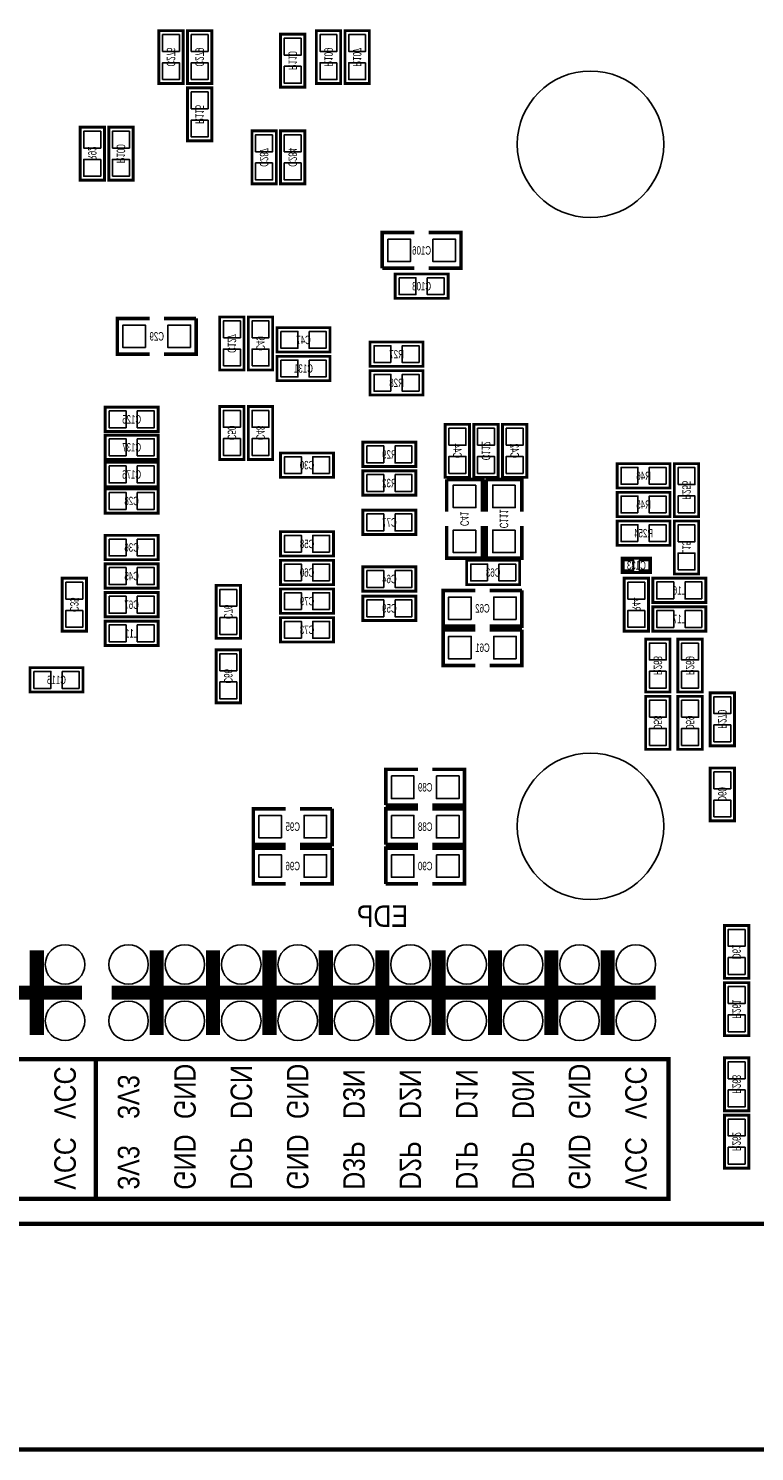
# Model space of a CAD drawing. Extents: x 0 to 127, y -8 to 79.
# Tile 4 of 9: x 45 to 70, y -8 to 42. Entities that reach past the tile are written whole.
import ezdxf
from ezdxf.enums import TextEntityAlignment as Align

# ---------------------------------------------------------------- set-up
doc = ezdxf.new("R2010")
doc.units = 0
for name, color, linetype in [('BG_OUTLINE', 12, 'CONTINUOUS'), ('BG_SILKSCREEN_BOTTOM', 173, 'CONTINUOUS'), ('PG_SILKSCREEN_BOTTOM', 173, 'CONTINUOUS'), ('PIN_BOTTOM', 202, 'CONTINUOUS'), ('RD_SILKSCREEN_BOTTOM', 122, 'CONTINUOUS')]:
    doc.layers.add(name, color=color, linetype=linetype)

msp = doc.modelspace()

# ---------------------------------------------------------------- linework, layer by layer
at = {"layer": 'BG_OUTLINE', "const_width": 0.1524}
msp.add_lwpolyline([(125.000004, 0), (125.000004, -2.999994), (126.500001, -2.999994), (126.500001, -6.499987, -0.414214), (125.000004, -7.999984), (1.499997, -7.999984, -0.414214), (0, -6.499987), (0, -2.999994), (1.499997, -2.999994), (1.499997, 0, -0.414212), (0, 1.499997), (0, 68.49999, -0.414216), (1.499997, 70.000012), (43.999988, 70.000012), (43.999988, 60.949992), (58.000011, 60.949992), (58.000011, 70.000012), (125.000004, 70.000012, -0.414216), (126.500001, 68.49999), (126.500001, 1.499997, -0.414212), (125.000004, 0), (1.499997, 0)], format="xyb", dxfattribs=at)
at = {"layer": 'BG_OUTLINE'}
msp.add_lwpolyline([(125.000004, 0, 0.414212), (126.500001, 1.499997), (126.500001, 68.49999, 0.414216), (125.000004, 70.000012), (58.000011, 70.000012), (58.000011, 60.949992), (43.999988, 60.949992), (43.999988, 70.000012), (1.499997, 70.000012, 0.414216), (0, 68.49999), (0, 1.499997, 0.414212), (1.499997, 0)], format="xyb", close=True, dxfattribs=at)
at = {"layer": 'BG_SILKSCREEN_BOTTOM', "const_width": 0.1524}
for points in [[(18.288, 5.842), (67.31, 5.842), (67.31, 0.889), (46.99, 0.889), (46.99, 5.842)], [(46.99, 0.889), (28.956, 0.889), (28.956, 5.842)]]:
    msp.add_lwpolyline(points, dxfattribs=at)
at = {"layer": 'PG_SILKSCREEN_BOTTOM'}
for points, const_width in [([(50.0888, 40.4622), (50.0888, 42.3418), (49.2252, 42.3418), (49.2252, 40.4622), (50.0888, 40.4622)], 0.1016), ([(51.1048, 40.4622), (51.1048, 42.3418), (50.2412, 42.3418), (50.2412, 40.4622), (51.1048, 40.4622)], 0.1016), ([(53.5432, 42.2148), (53.5432, 40.3352), (54.4068, 40.3352), (54.4068, 42.2148), (53.5432, 42.2148)], 0.1016), ([(54.8132, 42.3418), (54.8132, 40.4622), (55.6768, 40.4622), (55.6768, 42.3418), (54.8132, 42.3418)], 0.1016), ([(55.8292, 42.3418), (55.8292, 40.4622), (56.6928, 40.4622), (56.6928, 42.3418), (55.8292, 42.3418)], 0.1016), ([(50.2412, 40.3098), (50.2412, 38.4302), (51.1048, 38.4302), (51.1048, 40.3098), (50.2412, 40.3098)], 0.1016), ([(46.4312, 38.9128), (46.4312, 37.0332), (47.2948, 37.0332), (47.2948, 38.9128), (46.4312, 38.9128)], 0.1016), ([(48.3108, 37.0332), (48.3108, 38.9128), (47.4472, 38.9128), (47.4472, 37.0332), (48.3108, 37.0332)], 0.1016), ([(52.5272, 38.7858), (52.5272, 36.9062), (53.3908, 36.9062), (53.3908, 38.7858), (52.5272, 38.7858)], 0.1016), ([(53.5432, 38.7858), (53.5432, 36.9062), (54.4068, 36.9062), (54.4068, 38.7858), (53.5432, 38.7858)], 0.1016), ([(58.293, 35.179), (57.15, 35.179), (57.15, 33.909)], 0.127), ([(58.801, 33.909), (59.944, 33.909), (59.944, 35.179), (58.801, 35.179)], 0.127), ([(57.15, 33.909), (58.293, 33.909)], 0.127), ([(57.6072, 32.8422), (59.4868, 32.8422), (59.4868, 33.7058), (57.6072, 33.7058), (57.6072, 32.8422)], 0.1016), ([(48.895, 32.131), (47.752, 32.131), (47.752, 30.861), (48.895, 30.861)], 0.127), ([(49.403, 30.861), (50.546, 30.861), (50.546, 32.131)], 0.127), ([(50.546, 32.131), (49.403, 32.131)], 0.127), ([(52.2478, 30.3022), (52.2478, 32.1818), (51.3842, 32.1818), (51.3842, 30.3022), (52.2478, 30.3022)], 0.1016), ([(53.2638, 30.3022), (53.2638, 32.1818), (52.4002, 32.1818), (52.4002, 30.3022), (53.2638, 30.3022)], 0.1016), ([(53.4162, 30.9372), (55.2958, 30.9372), (55.2958, 31.8008), (53.4162, 31.8008), (53.4162, 30.9372)], 0.1016), ([(58.5978, 31.2928), (56.7182, 31.2928), (56.7182, 30.4292), (58.5978, 30.4292), (58.5978, 31.2928)], 0.1016), ([(53.4162, 29.9212), (55.2958, 29.9212), (55.2958, 30.7848), (53.4162, 30.7848), (53.4162, 29.9212)], 0.1016), ([(58.5978, 30.2768), (56.7182, 30.2768), (56.7182, 29.4132), (58.5978, 29.4132), (58.5978, 30.2768)], 0.1016), ([(47.3202, 28.1178), (49.1998, 28.1178), (49.1998, 28.9814), (47.3202, 28.9814), (47.3202, 28.1178)], 0.1016), ([(51.3842, 29.0068), (51.3842, 27.1272), (52.2478, 27.1272), (52.2478, 29.0068), (51.3842, 29.0068)], 0.1016), ([(52.4002, 29.0068), (52.4002, 27.1272), (53.2638, 27.1272), (53.2638, 29.0068), (52.4002, 29.0068)], 0.1016), ([(60.2488, 26.4922), (60.2488, 28.3718), (59.3852, 28.3718), (59.3852, 26.4922), (60.2488, 26.4922)], 0.1016), ([(61.2648, 26.4922), (61.2648, 28.3718), (60.4012, 28.3718), (60.4012, 26.4922), (61.2648, 26.4922)], 0.1016), ([(62.2808, 26.4922), (62.2808, 28.3718), (61.4172, 28.3718), (61.4172, 26.4922), (62.2808, 26.4922)], 0.1016), ([(47.3202, 27.1272), (49.1998, 27.1272), (49.1998, 27.9908), (47.3202, 27.9908), (47.3202, 27.1272)], 0.1016), ([(58.3438, 27.7368), (56.4642, 27.7368), (56.4642, 26.8732), (58.3438, 26.8732), (58.3438, 27.7368)], 0.1016), ([(55.4228, 27.3558), (53.5432, 27.3558), (53.5432, 26.4922), (55.4228, 26.4922), (55.4228, 27.3558)], 0.1016), ([(47.3202, 26.162), (49.1998, 26.162), (49.1998, 27.0256), (47.3202, 27.0256), (47.3202, 26.162)], 0.1016), ([(56.4642, 25.8572), (58.3438, 25.8572), (58.3438, 26.7208), (56.4642, 26.7208), (56.4642, 25.8572)], 0.1016), ([(67.3608, 26.9748), (65.4812, 26.9748), (65.4812, 26.1112), (67.3608, 26.1112), (67.3608, 26.9748)], 0.1016), ([(68.3768, 25.0952), (68.3768, 26.9748), (67.5132, 26.9748), (67.5132, 25.0952), (68.3768, 25.0952)], 0.1016), ([(60.706, 25.273), (60.706, 26.416), (59.436, 26.416)], 0.127), ([(59.436, 26.416), (59.436, 25.273)], 0.127), ([(62.103, 25.273), (62.103, 26.416), (60.833, 26.416)], 0.127), ([(60.833, 26.416), (60.833, 25.273)], 0.127), ([(47.3202, 25.2222), (49.1998, 25.2222), (49.1998, 26.0858), (47.3202, 26.0858), (47.3202, 25.2222)], 0.1016), ([(67.3608, 25.9588), (65.4812, 25.9588), (65.4812, 25.0952), (67.3608, 25.0952), (67.3608, 25.9588)], 0.1016), ([(56.4642, 24.4602), (58.3438, 24.4602), (58.3438, 25.3238), (56.4642, 25.3238), (56.4642, 24.4602)], 0.1016), ([(59.436, 24.765), (59.436, 23.622), (60.706, 23.622), (60.706, 24.765)], 0.127), ([(60.833, 24.765), (60.833, 23.622), (62.103, 23.622), (62.103, 24.765)], 0.127), ([(67.3608, 24.9428), (65.4812, 24.9428), (65.4812, 24.0792), (67.3608, 24.0792), (67.3608, 24.9428)], 0.1016), ([(68.3768, 23.0632), (68.3768, 24.9428), (67.5132, 24.9428), (67.5132, 23.0632), (68.3768, 23.0632)], 0.1016), ([(47.3202, 23.5712), (49.1998, 23.5712), (49.1998, 24.4348), (47.3202, 24.4348), (47.3202, 23.5712)], 0.1016), ([(55.4228, 24.5618), (53.5432, 24.5618), (53.5432, 23.6982), (55.4228, 23.6982), (55.4228, 24.5618)], 0.1016), ([(47.3202, 22.5552), (49.1998, 22.5552), (49.1998, 23.4188), (47.3202, 23.4188), (47.3202, 22.5552)], 0.1016), ([(55.4228, 23.5458), (53.5432, 23.5458), (53.5432, 22.6822), (55.4228, 22.6822), (55.4228, 23.5458)], 0.1016), ([(56.4642, 22.4536), (58.3438, 22.4536), (58.3438, 23.3172), (56.4642, 23.3172), (56.4642, 22.4536)], 0.1016), ([(62.0268, 23.5458), (60.1472, 23.5458), (60.1472, 22.6822), (62.0268, 22.6822), (62.0268, 23.5458)], 0.1016), ([(65.659, 23.622), (66.675, 23.622), (66.675, 23.114), (65.659, 23.114), (65.659, 23.622)], 0.1016), ([(45.7962, 22.9108), (45.7962, 21.0312), (46.6598, 21.0312), (46.6598, 22.9108), (45.7962, 22.9108)], 0.1016), ([(65.7352, 22.9108), (65.7352, 21.0312), (66.5988, 21.0312), (66.5988, 22.9108), (65.7352, 22.9108)], 0.1016), ([(68.6308, 22.9108), (66.7512, 22.9108), (66.7512, 22.0472), (68.6308, 22.0472), (68.6308, 22.9108)], 0.1016), ([(47.3202, 21.5392), (49.1998, 21.5392), (49.1998, 22.4028), (47.3202, 22.4028), (47.3202, 21.5392)], 0.1016), ([(51.2572, 22.6568), (51.2572, 20.7772), (52.1208, 20.7772), (52.1208, 22.6568), (51.2572, 22.6568)], 0.1016), ([(55.4228, 22.5298), (53.5432, 22.5298), (53.5432, 21.6662), (55.4228, 21.6662), (55.4228, 22.5298)], 0.1016), ([(56.4642, 21.4122), (58.3438, 21.4122), (58.3438, 22.2758), (56.4642, 22.2758), (56.4642, 21.4122)], 0.1016), ([(60.452, 22.479), (59.309, 22.479), (59.309, 21.209), (60.452, 21.209)], 0.127), ([(60.96, 21.209), (62.103, 21.209), (62.103, 22.479)], 0.127), ([(62.103, 22.479), (60.96, 22.479)], 0.127), ([(68.6308, 21.8948), (66.7512, 21.8948), (66.7512, 21.0312), (68.6308, 21.0312), (68.6308, 21.8948)], 0.1016), ([(49.1998, 21.3868), (47.3202, 21.3868), (47.3202, 20.5232), (49.1998, 20.5232), (49.1998, 21.3868)], 0.1016), ([(55.4228, 21.5138), (53.5432, 21.5138), (53.5432, 20.6502), (55.4228, 20.6502), (55.4228, 21.5138)], 0.1016), ([(60.452, 21.082), (59.309, 21.082), (59.309, 19.812), (60.452, 19.812)], 0.127), ([(60.96, 19.812), (62.103, 19.812), (62.103, 21.082)], 0.127), ([(62.103, 21.082), (60.96, 21.082)], 0.127), ([(66.4972, 20.7518), (66.4972, 18.8722), (67.3608, 18.8722), (67.3608, 20.7518), (66.4972, 20.7518)], 0.1016), ([(67.6402, 20.7518), (67.6402, 18.8722), (68.5038, 18.8722), (68.5038, 20.7518), (67.6402, 20.7518)], 0.1016), ([(51.2572, 20.3708), (51.2572, 18.4912), (52.1208, 18.4912), (52.1208, 20.3708), (51.2572, 20.3708)], 0.1016), ([(44.6532, 18.8722), (46.5328, 18.8722), (46.5328, 19.7358), (44.6532, 19.7358), (44.6532, 18.8722)], 0.1016), ([(67.3608, 16.8402), (67.3608, 18.7198), (66.4972, 18.7198), (66.4972, 16.8402), (67.3608, 16.8402)], 0.1016), ([(68.5038, 16.8402), (68.5038, 18.7198), (67.6402, 18.7198), (67.6402, 16.8402), (68.5038, 16.8402)], 0.1016), ([(68.7832, 18.8468), (68.7832, 16.9672), (69.6468, 16.9672), (69.6468, 18.8468), (68.7832, 18.8468)], 0.1016), ([(58.42, 16.129), (57.277, 16.129), (57.277, 14.859)], 0.127), ([(58.928, 14.859), (60.071, 14.859), (60.071, 16.129), (58.928, 16.129)], 0.127), ([(69.6468, 14.3002), (69.6468, 16.1798), (68.7832, 16.1798), (68.7832, 14.3002), (69.6468, 14.3002)], 0.1016), ([(53.721, 14.732), (52.578, 14.732), (52.578, 13.462), (53.721, 13.462)], 0.127), ([(54.229, 13.462), (55.372, 13.462), (55.372, 14.732)], 0.127), ([(55.372, 14.732), (54.229, 14.732)], 0.127), ([(57.277, 14.859), (58.42, 14.859)], 0.127), ([(58.42, 14.732), (57.277, 14.732), (57.277, 13.462)], 0.127), ([(58.928, 13.462), (60.071, 13.462), (60.071, 14.732), (58.928, 14.732)], 0.127), ([(53.721, 13.335), (52.578, 13.335), (52.578, 12.065), (53.721, 12.065)], 0.127), ([(54.229, 12.065), (55.372, 12.065), (55.372, 13.335)], 0.127), ([(55.372, 13.335), (54.229, 13.335)], 0.127), ([(57.277, 13.462), (58.42, 13.462)], 0.127), ([(58.42, 13.335), (57.277, 13.335), (57.277, 12.065)], 0.127), ([(58.928, 12.065), (60.071, 12.065), (60.071, 13.335), (58.928, 13.335)], 0.127), ([(57.277, 12.065), (58.42, 12.065)], 0.127), ([(69.2912, 10.5918), (69.2912, 8.7122), (70.1548, 8.7122), (70.1548, 10.5918), (69.2912, 10.5918)], 0.1016), ([(44.895999, 9.708007), (44.895999, 6.708013)], 0.499999), ([(49.149991, 9.708007), (49.149991, 6.708013)], 0.499999), ([(51.150012, 9.708007), (51.150012, 6.708013)], 0.499999), ([(53.150008, 9.708007), (53.150008, 6.708013)], 0.499999), ([(55.150004, 9.708007), (55.150004, 6.708013)], 0.499999), ([(57.15, 9.708007), (57.15, 6.708013)], 0.499999), ([(59.149996, 9.708007), (59.149996, 6.708013)], 0.499999), ([(61.149992, 9.708007), (61.149992, 6.708013)], 0.499999), ([(63.149988, 9.708007), (63.149988, 6.708013)], 0.499999), ([(65.150009, 9.708007), (65.150009, 6.708013)], 0.499999), ([(70.1548, 6.6802), (70.1548, 8.5598), (69.2912, 8.5598), (69.2912, 6.6802), (70.1548, 6.6802)], 0.1016), ([(46.495995, 8.20801), (17.296003, 8.20801)], 0.499999), ([(66.850006, 8.20801), (47.549994, 8.20801)], 0.499999), ([(69.2912, 5.8928), (69.2912, 4.0132), (70.1548, 4.0132), (70.1548, 5.8928), (69.2912, 5.8928)], 0.1016), ([(69.2912, 3.8608), (69.2912, 1.9812), (70.1548, 1.9812), (70.1548, 3.8608), (69.2912, 3.8608)], 0.1016)]:
    msp.add_lwpolyline(points, dxfattribs=dict(at, const_width=const_width))
at = {"layer": 'PIN_BOTTOM'}
for points in [[(49.357305, 41.602177), (49.956695, 41.602177), (49.956695, 42.201567), (49.357305, 42.201567)], [(50.373305, 41.602177), (50.972695, 41.602177), (50.972695, 42.201567), (50.373305, 42.201567)], [(54.274695, 42.074567), (53.675305, 42.074567), (53.675305, 41.475177), (54.274695, 41.475177)], [(55.544695, 42.201567), (54.945305, 42.201567), (54.945305, 41.602177), (55.544695, 41.602177)], [(56.560695, 42.201567), (55.961305, 42.201567), (55.961305, 41.602177), (56.560695, 41.602177)], [(49.357305, 40.602433), (49.956695, 40.602433), (49.956695, 41.201823), (49.357305, 41.201823)], [(50.373305, 40.602433), (50.972695, 40.602433), (50.972695, 41.201823), (50.373305, 41.201823)], [(54.274695, 41.074823), (53.675305, 41.074823), (53.675305, 40.475433), (54.274695, 40.475433)], [(55.544695, 41.201823), (54.945305, 41.201823), (54.945305, 40.602433), (55.544695, 40.602433)], [(56.560695, 41.201823), (55.961305, 41.201823), (55.961305, 40.602433), (56.560695, 40.602433)], [(50.972695, 40.169567), (50.373305, 40.169567), (50.373305, 39.570177), (50.972695, 39.570177)], [(50.972695, 39.169823), (50.373305, 39.169823), (50.373305, 38.570433), (50.972695, 38.570433)], [(47.162695, 38.772567), (46.563305, 38.772567), (46.563305, 38.173177), (47.162695, 38.173177)], [(47.579305, 38.173177), (48.178695, 38.173177), (48.178695, 38.772567), (47.579305, 38.772567)], [(53.258695, 38.645567), (52.659305, 38.645567), (52.659305, 38.046177), (53.258695, 38.046177)], [(54.274695, 38.645567), (53.675305, 38.645567), (53.675305, 38.046177), (54.274695, 38.046177)], [(47.162695, 37.772823), (46.563305, 37.772823), (46.563305, 37.173433), (47.162695, 37.173433)], [(47.579305, 37.173433), (48.178695, 37.173433), (48.178695, 37.772823), (47.579305, 37.772823)], [(53.258695, 37.645823), (52.659305, 37.645823), (52.659305, 37.046433), (53.258695, 37.046433)], [(54.274695, 37.645823), (53.675305, 37.645823), (53.675305, 37.046433), (54.274695, 37.046433)], [(57.34685, 34.94405), (57.34685, 34.14395), (58.14695, 34.14395), (58.14695, 34.94405)], [(58.94705, 34.94405), (58.94705, 34.14395), (59.74715, 34.14395), (59.74715, 34.94405)], [(57.747433, 33.573695), (57.747433, 32.974305), (58.346823, 32.974305), (58.346823, 33.573695)], [(58.747177, 33.573695), (58.747177, 32.974305), (59.346567, 32.974305), (59.346567, 33.573695)], [(48.74895, 31.09595), (48.74895, 31.89605), (47.94885, 31.89605), (47.94885, 31.09595)], [(50.34915, 31.09595), (50.34915, 31.89605), (49.54905, 31.89605), (49.54905, 31.09595)], [(51.516305, 31.442177), (52.115695, 31.442177), (52.115695, 32.041567), (51.516305, 32.041567)], [(52.532305, 31.442177), (53.131695, 31.442177), (53.131695, 32.041567), (52.532305, 32.041567)], [(53.556433, 31.668695), (53.556433, 31.069305), (54.155823, 31.069305), (54.155823, 31.668695)], [(54.556177, 31.668695), (54.556177, 31.069305), (55.155567, 31.069305), (55.155567, 31.668695)], [(51.516305, 30.442433), (52.115695, 30.442433), (52.115695, 31.041823), (51.516305, 31.041823)], [(52.532305, 30.442433), (53.131695, 30.442433), (53.131695, 31.041823), (52.532305, 31.041823)], [(57.457823, 30.561305), (57.457823, 31.160695), (56.858433, 31.160695), (56.858433, 30.561305)], [(58.457567, 30.561305), (58.457567, 31.160695), (57.858177, 31.160695), (57.858177, 30.561305)], [(53.556433, 30.652695), (53.556433, 30.053305), (54.155823, 30.053305), (54.155823, 30.652695)], [(54.556177, 30.652695), (54.556177, 30.053305), (55.155567, 30.053305), (55.155567, 30.652695)], [(57.457823, 29.545305), (57.457823, 30.144695), (56.858433, 30.144695), (56.858433, 29.545305)], [(58.457567, 29.545305), (58.457567, 30.144695), (57.858177, 30.144695), (57.858177, 29.545305)], [(47.460433, 28.849295), (47.460433, 28.249905), (48.059823, 28.249905), (48.059823, 28.849295)], [(48.460177, 28.849295), (48.460177, 28.249905), (49.059567, 28.249905), (49.059567, 28.849295)], [(52.115695, 28.866567), (51.516305, 28.866567), (51.516305, 28.267177), (52.115695, 28.267177)], [(53.131695, 28.866567), (52.532305, 28.866567), (52.532305, 28.267177), (53.131695, 28.267177)], [(47.460433, 27.858695), (47.460433, 27.259305), (48.059823, 27.259305), (48.059823, 27.858695)], [(48.460177, 27.858695), (48.460177, 27.259305), (49.059567, 27.259305), (49.059567, 27.858695)], [(52.115695, 27.866823), (51.516305, 27.866823), (51.516305, 27.267433), (52.115695, 27.267433)], [(53.131695, 27.866823), (52.532305, 27.866823), (52.532305, 27.267433), (53.131695, 27.267433)], [(59.517305, 27.632177), (60.116695, 27.632177), (60.116695, 28.231567), (59.517305, 28.231567)], [(60.533305, 27.632177), (61.132695, 27.632177), (61.132695, 28.231567), (60.533305, 28.231567)], [(61.549305, 27.632177), (62.148695, 27.632177), (62.148695, 28.231567), (61.549305, 28.231567)], [(57.203823, 27.005305), (57.203823, 27.604695), (56.604433, 27.604695), (56.604433, 27.005305)], [(58.203567, 27.005305), (58.203567, 27.604695), (57.604177, 27.604695), (57.604177, 27.005305)], [(47.460433, 26.893495), (47.460433, 26.294105), (48.059823, 26.294105), (48.059823, 26.893495)], [(48.460177, 26.893495), (48.460177, 26.294105), (49.059567, 26.294105), (49.059567, 26.893495)], [(54.282823, 26.624305), (54.282823, 27.223695), (53.683433, 27.223695), (53.683433, 26.624305)], [(55.282567, 26.624305), (55.282567, 27.223695), (54.683177, 27.223695), (54.683177, 26.624305)], [(59.517305, 26.632433), (60.116695, 26.632433), (60.116695, 27.231823), (59.517305, 27.231823)], [(60.533305, 26.632433), (61.132695, 26.632433), (61.132695, 27.231823), (60.533305, 27.231823)], [(61.549305, 26.632433), (62.148695, 26.632433), (62.148695, 27.231823), (61.549305, 27.231823)], [(66.220823, 26.243305), (66.220823, 26.842695), (65.621433, 26.842695), (65.621433, 26.243305)], [(67.220567, 26.243305), (67.220567, 26.842695), (66.621177, 26.842695), (66.621177, 26.243305)], [(67.645305, 26.235177), (68.244695, 26.235177), (68.244695, 26.834567), (67.645305, 26.834567)], [(56.604433, 26.588695), (56.604433, 25.989305), (57.203823, 25.989305), (57.203823, 26.588695)], [(57.604177, 26.588695), (57.604177, 25.989305), (58.203567, 25.989305), (58.203567, 26.588695)], [(47.460433, 25.953695), (47.460433, 25.354305), (48.059823, 25.354305), (48.059823, 25.953695)], [(48.460177, 25.953695), (48.460177, 25.354305), (49.059567, 25.354305), (49.059567, 25.953695)], [(60.47105, 26.21915), (59.67095, 26.21915), (59.67095, 25.41905), (60.47105, 25.41905)], [(61.86805, 26.21915), (61.06795, 26.21915), (61.06795, 25.41905), (61.86805, 25.41905)], [(66.220823, 25.227305), (66.220823, 25.826695), (65.621433, 25.826695), (65.621433, 25.227305)], [(67.220567, 25.227305), (67.220567, 25.826695), (66.621177, 25.826695), (66.621177, 25.227305)], [(67.645305, 25.235433), (68.244695, 25.235433), (68.244695, 25.834823), (67.645305, 25.834823)], [(56.604433, 25.191695), (56.604433, 24.592305), (57.203823, 24.592305), (57.203823, 25.191695)], [(57.604177, 25.191695), (57.604177, 24.592305), (58.203567, 24.592305), (58.203567, 25.191695)], [(66.220823, 24.211305), (66.220823, 24.810695), (65.621433, 24.810695), (65.621433, 24.211305)], [(67.220567, 24.211305), (67.220567, 24.810695), (66.621177, 24.810695), (66.621177, 24.211305)], [(67.645305, 24.203177), (68.244695, 24.203177), (68.244695, 24.802567), (67.645305, 24.802567)], [(47.460433, 24.302695), (47.460433, 23.703305), (48.059823, 23.703305), (48.059823, 24.302695)], [(48.460177, 24.302695), (48.460177, 23.703305), (49.059567, 23.703305), (49.059567, 24.302695)], [(54.282823, 23.830305), (54.282823, 24.429695), (53.683433, 24.429695), (53.683433, 23.830305)], [(55.282567, 23.830305), (55.282567, 24.429695), (54.683177, 24.429695), (54.683177, 23.830305)], [(60.47105, 24.61895), (59.67095, 24.61895), (59.67095, 23.81885), (60.47105, 23.81885)], [(61.86805, 24.61895), (61.06795, 24.61895), (61.06795, 23.81885), (61.86805, 23.81885)], [(67.645305, 23.203433), (68.244695, 23.203433), (68.244695, 23.802823), (67.645305, 23.802823)], [(47.460433, 23.286695), (47.460433, 22.687305), (48.059823, 22.687305), (48.059823, 23.286695)], [(48.460177, 23.286695), (48.460177, 22.687305), (49.059567, 22.687305), (49.059567, 23.286695)], [(54.282823, 22.814305), (54.282823, 23.413695), (53.683433, 23.413695), (53.683433, 22.814305)], [(55.282567, 22.814305), (55.282567, 23.413695), (54.683177, 23.413695), (54.683177, 22.814305)], [(60.886823, 22.814305), (60.886823, 23.413695), (60.287433, 23.413695), (60.287433, 22.814305)], [(61.886567, 22.814305), (61.886567, 23.413695), (61.287177, 23.413695), (61.287177, 22.814305)], [(65.716912, 23.543006), (65.716912, 23.192994), (66.066924, 23.192994), (66.066924, 23.543006)], [(66.267076, 23.543006), (66.267076, 23.192994), (66.617088, 23.192994), (66.617088, 23.543006)], [(46.527695, 22.770567), (45.928305, 22.770567), (45.928305, 22.171177), (46.527695, 22.171177)], [(56.604433, 23.185095), (56.604433, 22.585705), (57.203823, 22.585705), (57.203823, 23.185095)], [(57.604177, 23.185095), (57.604177, 22.585705), (58.203567, 22.585705), (58.203567, 23.185095)], [(66.466695, 22.770567), (65.867305, 22.770567), (65.867305, 22.171177), (66.466695, 22.171177)], [(67.490823, 22.179305), (67.490823, 22.778695), (66.891433, 22.778695), (66.891433, 22.179305)], [(68.490567, 22.179305), (68.490567, 22.778695), (67.891177, 22.778695), (67.891177, 22.179305)], [(47.460433, 22.270695), (47.460433, 21.671305), (48.059823, 21.671305), (48.059823, 22.270695)], [(48.460177, 22.270695), (48.460177, 21.671305), (49.059567, 21.671305), (49.059567, 22.270695)], [(51.988695, 22.516567), (51.389305, 22.516567), (51.389305, 21.917177), (51.988695, 21.917177)], [(54.282823, 21.798305), (54.282823, 22.397695), (53.683433, 22.397695), (53.683433, 21.798305)], [(55.282567, 21.798305), (55.282567, 22.397695), (54.683177, 22.397695), (54.683177, 21.798305)], [(60.30595, 21.44395), (60.30595, 22.24405), (59.50585, 22.24405), (59.50585, 21.44395)], [(61.90615, 21.44395), (61.90615, 22.24405), (61.10605, 22.24405), (61.10605, 21.44395)], [(46.527695, 21.770823), (45.928305, 21.770823), (45.928305, 21.171433), (46.527695, 21.171433)], [(56.604433, 22.143695), (56.604433, 21.544305), (57.203823, 21.544305), (57.203823, 22.143695)], [(57.604177, 22.143695), (57.604177, 21.544305), (58.203567, 21.544305), (58.203567, 22.143695)], [(66.466695, 21.770823), (65.867305, 21.770823), (65.867305, 21.171433), (66.466695, 21.171433)], [(67.490823, 21.163305), (67.490823, 21.762695), (66.891433, 21.762695), (66.891433, 21.163305)], [(68.490567, 21.163305), (68.490567, 21.762695), (67.891177, 21.762695), (67.891177, 21.163305)], [(48.059823, 20.655305), (48.059823, 21.254695), (47.460433, 21.254695), (47.460433, 20.655305)], [(49.059567, 20.655305), (49.059567, 21.254695), (48.460177, 21.254695), (48.460177, 20.655305)], [(51.988695, 21.516823), (51.389305, 21.516823), (51.389305, 20.917433), (51.988695, 20.917433)], [(54.282823, 20.782305), (54.282823, 21.381695), (53.683433, 21.381695), (53.683433, 20.782305)], [(55.282567, 20.782305), (55.282567, 21.381695), (54.683177, 21.381695), (54.683177, 20.782305)], [(60.30595, 20.04695), (60.30595, 20.84705), (59.50585, 20.84705), (59.50585, 20.04695)], [(61.90615, 20.04695), (61.90615, 20.84705), (61.10605, 20.84705), (61.10605, 20.04695)], [(51.988695, 20.230567), (51.389305, 20.230567), (51.389305, 19.631177), (51.988695, 19.631177)], [(67.228695, 20.611567), (66.629305, 20.611567), (66.629305, 20.012177), (67.228695, 20.012177)], [(68.371695, 20.611567), (67.772305, 20.611567), (67.772305, 20.012177), (68.371695, 20.012177)], [(44.793433, 19.603695), (44.793433, 19.004305), (45.392823, 19.004305), (45.392823, 19.603695)], [(45.793177, 19.603695), (45.793177, 19.004305), (46.392567, 19.004305), (46.392567, 19.603695)], [(51.988695, 19.230823), (51.389305, 19.230823), (51.389305, 18.631433), (51.988695, 18.631433)], [(67.228695, 19.611823), (66.629305, 19.611823), (66.629305, 19.012433), (67.228695, 19.012433)], [(68.371695, 19.611823), (67.772305, 19.611823), (67.772305, 19.012433), (68.371695, 19.012433)], [(69.514695, 18.706567), (68.915305, 18.706567), (68.915305, 18.107177), (69.514695, 18.107177)], [(66.629305, 17.980177), (67.228695, 17.980177), (67.228695, 18.579567), (66.629305, 18.579567)], [(67.772305, 17.980177), (68.371695, 17.980177), (68.371695, 18.579567), (67.772305, 18.579567)], [(69.514695, 17.706823), (68.915305, 17.706823), (68.915305, 17.107433), (69.514695, 17.107433)], [(66.629305, 16.980433), (67.228695, 16.980433), (67.228695, 17.579823), (66.629305, 17.579823)], [(67.772305, 16.980433), (68.371695, 16.980433), (68.371695, 17.579823), (67.772305, 17.579823)], [(57.47385, 15.89405), (57.47385, 15.09395), (58.27395, 15.09395), (58.27395, 15.89405)], [(59.07405, 15.89405), (59.07405, 15.09395), (59.87415, 15.09395), (59.87415, 15.89405)], [(68.915305, 15.440177), (69.514695, 15.440177), (69.514695, 16.039567), (68.915305, 16.039567)], [(68.915305, 14.440433), (69.514695, 14.440433), (69.514695, 15.039823), (68.915305, 15.039823)], [(53.57495, 13.69695), (53.57495, 14.49705), (52.77485, 14.49705), (52.77485, 13.69695)], [(55.17515, 13.69695), (55.17515, 14.49705), (54.37505, 14.49705), (54.37505, 13.69695)], [(57.47385, 14.49705), (57.47385, 13.69695), (58.27395, 13.69695), (58.27395, 14.49705)], [(59.07405, 14.49705), (59.07405, 13.69695), (59.87415, 13.69695), (59.87415, 14.49705)], [(53.57495, 12.29995), (53.57495, 13.10005), (52.77485, 13.10005), (52.77485, 12.29995)], [(55.17515, 12.29995), (55.17515, 13.10005), (54.37505, 13.10005), (54.37505, 12.29995)], [(57.47385, 13.10005), (57.47385, 12.29995), (58.27395, 12.29995), (58.27395, 13.10005)], [(59.07405, 13.10005), (59.07405, 12.29995), (59.87415, 12.29995), (59.87415, 13.10005)], [(70.022695, 10.451567), (69.423305, 10.451567), (69.423305, 9.852177), (70.022695, 9.852177)], [(70.022695, 9.451823), (69.423305, 9.451823), (69.423305, 8.852433), (70.022695, 8.852433)], [(69.423305, 7.820177), (70.022695, 7.820177), (70.022695, 8.419567), (69.423305, 8.419567)], [(69.423305, 6.820433), (70.022695, 6.820433), (70.022695, 7.419823), (69.423305, 7.419823)], [(70.022695, 5.752567), (69.423305, 5.752567), (69.423305, 5.153177), (70.022695, 5.153177)], [(70.022695, 4.752823), (69.423305, 4.752823), (69.423305, 4.153433), (70.022695, 4.153433)], [(70.022695, 3.720567), (69.423305, 3.720567), (69.423305, 3.121177), (70.022695, 3.121177)], [(70.022695, 2.720823), (69.423305, 2.720823), (69.423305, 2.121433), (70.022695, 2.121433)]]:
    msp.add_lwpolyline(points, close=True, dxfattribs=at)
for centre, radius in [((64.538098, 38.308001), 2.599944), ((64.538098, 14.107897), 2.599944), ((45.895997, 9.208008), 0.699999), ((48.149993, 9.208008), 0.699999), ((50.149989, 9.208008), 0.699999), ((52.15001, 9.208008), 0.699999), ((54.150006, 9.208008), 0.699999), ((56.150002, 9.208008), 0.699999), ((58.149998, 9.208008), 0.699999), ((60.149994, 9.208008), 0.699999), ((62.14999, 9.208008), 0.699999), ((64.150011, 9.208008), 0.699999), ((66.150007, 9.208008), 0.699999), ((45.895997, 7.208012), 0.699999), ((48.149993, 7.208012), 0.699999), ((50.149989, 7.208012), 0.699999), ((52.15001, 7.208012), 0.699999), ((54.150006, 7.208012), 0.699999), ((56.150002, 7.208012), 0.699999), ((58.149998, 7.208012), 0.699999), ((60.149994, 7.208012), 0.699999), ((62.14999, 7.208012), 0.699999), ((64.150011, 7.208012), 0.699999), ((66.150007, 7.208012), 0.699999)]:
    msp.add_circle(centre, radius, dxfattribs=at)

# ---------------------------------------------------------------- texts
at = {"layer": 'BG_SILKSCREEN_BOTTOM', "text_generation_flag": 2, "width": 0.866667}
msp.add_text('EDP', height=0.762, dxfattribs=at).set_placement((58.0644, 10.541))
for s, p in [('GND', (49.768989, 3.721608)), ('GND', (53.769006, 3.721608)), ('GND', (63.769011, 3.721608)), ('VCC', (45.514997, 3.721608)), ('3V3', (47.768993, 3.721608)), ('DCN', (51.76901, 3.721608)), ('D3N', (55.769002, 3.721608)), ('D2N', (57.768998, 3.721608)), ('D1N', (59.768994, 3.721608)), ('D0N', (61.76899, 3.721608)), ('VCC', (65.769007, 3.721608)), ('GND', (49.768989, 1.213612)), ('GND', (53.769006, 1.213612)), ('GND', (63.769011, 1.213612)), ('VCC', (45.514997, 1.213612)), ('3V3', (47.768993, 1.213612)), ('DCP', (51.76901, 1.213612)), ('D3P', (55.769002, 1.213612)), ('D2P', (57.768998, 1.213612)), ('D1P', (59.768994, 1.213612)), ('D0P', (61.76899, 1.213612)), ('VCC', (65.769007, 1.213612))]:
    msp.add_text(s, height=0.762, rotation=270, dxfattribs=at).set_placement(p)
at = {"layer": 'RD_SILKSCREEN_BOTTOM', "text_generation_flag": 2, "width": 0.700025}
for s, p in [('C276', (49.507013, 41.402356)), ('C279', (50.523013, 41.402356)), ('R110', (53.825013, 41.275356)), ('R109', (55.095013, 41.402356)), ('R107', (56.111013, 41.402356)), ('R115', (50.523013, 39.370356)), ('R92', (46.713013, 37.973356)), ('R100', (47.729013, 37.973356)), ('C287', (52.809013, 37.846356)), ('C284', (53.825013, 37.846356)), ('C127', (51.666013, 31.242356)), ('C49', (52.682013, 31.242356)), ('C50', (51.666013, 28.067356)), ('C48', (52.682013, 28.067356)), ('C44', (59.667013, 27.432356)), ('C112', (60.683013, 27.432356)), ('C42', (61.699013, 27.432356)), ('R255', (67.795013, 26.035356)), ('C41', (59.921013, 25.019356)), ('C111', (61.318013, 25.019356)), ('L15', (67.795013, 24.003356)), ('C35', (46.078013, 21.971356)), ('C76', (51.539013, 21.717356)), ('R44', (66.017013, 21.971356)), ('R268', (66.779013, 19.812356)), ('R269', (67.922013, 19.812356)), ('C66', (51.539013, 19.431356)), ('R270', (69.065013, 17.907356)), ('D58', (66.779013, 17.780356)), ('D59', (67.922013, 17.780356)), ('D60', (69.065013, 15.240356)), ('D61', (69.573013, 9.652356)), ('R261', (69.573013, 7.620356)), ('R263', (69.573013, 4.953356)), ('R262', (69.573013, 2.921356))]:
    msp.add_text(s, height=0.299999, rotation=270, dxfattribs=at).set_placement(p, align=Align.CENTER)
for s, p in [('C106', (58.547, 34.393988)), ('C108', (58.547, 33.123988)), ('C29', (49.149, 31.345988)), ('C47', (54.356, 31.218988)), ('R27', (57.658, 30.710988)), ('C131', (54.356, 30.202988)), ('R28', (57.658, 29.694988)), ('C125', (48.26, 28.399588)), ('C137', (48.26, 27.408988)), ('R29', (57.404, 27.154988)), ('C30', (54.483, 26.773988)), ('C176', (48.26, 26.443788)), ('R32', (57.404, 26.138988)), ('R46', (66.421, 26.392988)), ('C28', (48.26, 25.504013)), ('R45', (66.421, 25.377013)), ('C77', (57.404, 24.742013)), ('C58', (54.483, 23.980013)), ('R254', (66.421, 24.361013)), ('C36', (48.26, 23.853013)), ('C60', (54.483, 22.964013)), ('C63', (61.087, 22.964013)), ('C133', (66.167, 23.218013)), ('C45', (48.26, 22.837013)), ('C64', (57.404, 22.735413)), ('C79', (54.483, 21.948013)), ('L16', (67.691, 22.329013)), ('C67', (48.26, 21.821013)), ('C59', (57.404, 21.694013)), ('C62', (60.706, 21.694013)), ('C73', (54.483, 20.932013)), ('L17', (67.691, 21.313013)), ('L11', (48.26, 20.805013)), ('C61', (60.706, 20.297013)), ('C116', (45.593, 19.154013)), ('C89', (58.674, 15.344013)), ('C95', (53.975, 13.947013)), ('C88', (58.674, 13.947013)), ('C96', (53.975, 12.549988)), ('C90', (58.674, 12.549988))]:
    msp.add_text(s, height=0.299999, dxfattribs=at).set_placement(p, align=Align.CENTER)

doc.saveas('drawing.dxf')
